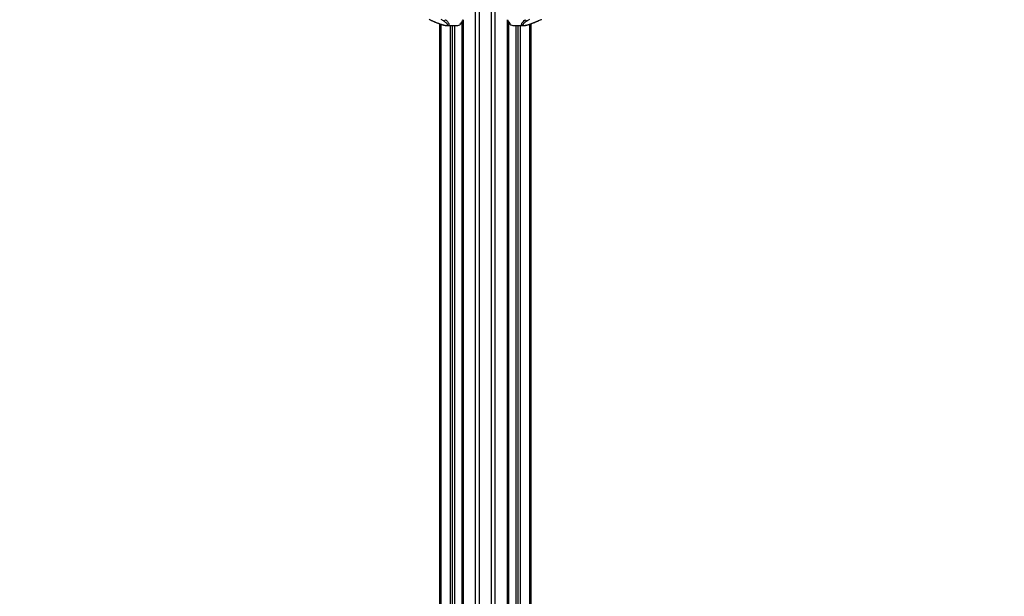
# Model space of a CAD drawing. Header units: millimetres. Extents: x 20 to 23339, y 40 to 19992.
# Tile 22 of 154: x 5284 to 8446, y 3947 to 5800. Entities that reach past the tile are written whole.
import ezdxf

# ---------------------------------------------------------------- set-up
doc = ezdxf.new("R2010")
doc.units = ezdxf.units.MM
doc.header["$LTSCALE"] = 2
doc.layers.add('COMPONENT_GEOMETRY', color=7, linetype='Continuous')
doc.styles.add('SLDTEXTSTYLE0', font='TXT', dxfattribs={"width": 0.75})
doc.dimstyles.new('SLDDIMSTYLE0', dxfattribs={"dimtxt": 100, "dimasz": 6.604, "dimexe": 0, "dimexo": 0.0625, "dimgap": 25, "dimtad": 0, "dimtih": 1, "dimtoh": 1, "dimdec": 0, "dimrnd": 1e-09, "dimzin": 12, "dimdsep": 46, "dimtxsty": 'SLDTEXTSTYLE0', "dimsah": 1, "dimcen": 0.09, "dimadec": 0, "dimazin": 3, "dimtfac": 1, "dimtdec": 0, "dimtofl": 0, "dimtmove": 0, "dimatfit": 3, "dimfxl": 1, "dimfrac": 2, "dimtolj": 1, "dimtzin": 12, "dimarcsym": 0})

# ---------------------------------------------------------------- blocks, each defined once
blk = doc.blocks.new('_D_4')
at = {"layer": 'COMPONENT_GEOMETRY', "color": 7}
for p, q in [((6638.5, 7959.5), (1620.3, 7959.5)), ((1626.6, 7959.5), (1626.6, 5191.3)), ((1426.6, 5171), (1396.1, 5171)), ((1396.1, 5171), (1396.1, 5012.3)), ((1826.7, 5171), (1857.2, 5171)), ((1857.2, 5171), (1857.2, 5012.3)), ((1396.1, 5012.3), (1426.6, 5012.3)), ((1857.2, 5012.3), (1826.7, 5012.3)), ((1626.6, 2094.5), (1626.6, 4862.7)), ((6459.7, 2094.5), (1620.3, 2094.5))]:
    blk.add_line(p, q, dxfattribs=at)
for points in [[(1626.6, 7959.5), (1625.6, 7952.9), (1627.6, 7952.9)], [(1626.6, 2094.5), (1627.6, 2101.1), (1625.6, 2101.1)]]:
    blk.add_solid(points, dxfattribs=at)
at = {"layer": 'COMPONENT_GEOMETRY', "color": 7, "char_height": 100, "attachment_point": 1, "style": 'SLDTEXTSTYLE0'}
for s, insert in [('9\'7.45"', (1426.6, 5141.2)), ('2933mm', (1353.8, 4991.6))]:
    blk.add_mtext(s, dxfattribs=dict(at, insert=insert))
blk = doc.blocks.new('_D_5')
at = {"layer": 'COMPONENT_GEOMETRY', "color": 7}
for p, q in [((10496.1, 6612.5), (10496.1, 4517.8)), ((10296, 4497.5), (10265.5, 4497.5)), ((10265.5, 4497.5), (10265.5, 4338.8)), ((10696.1, 4497.5), (10726.6, 4497.5)), ((10726.6, 4497.5), (10726.6, 4338.8)), ((10265.5, 4338.8), (10296, 4338.8)), ((10726.6, 4338.8), (10696.1, 4338.8)), ((10496.1, 2094.5), (10496.1, 4189.1)), ((7098.8, 2094.5), (10502.4, 2094.5))]:
    blk.add_line(p, q, dxfattribs=at)
for points in [[(10496.1, 6612.5), (10495, 6605.9), (10497.1, 6605.9)], [(10496.1, 2094.5), (10497.1, 2101.1), (10495, 2101.1)]]:
    blk.add_solid(points, dxfattribs=at)
at = {"layer": 'COMPONENT_GEOMETRY', "color": 7, "char_height": 100, "attachment_point": 1, "style": 'SLDTEXTSTYLE0'}
for s, insert in [('7\'4.94"', (10296, 4467.7)), ('2259mm', (10223.3, 4318))]:
    blk.add_mtext(s, dxfattribs=dict(at, insert=insert))

msp = doc.modelspace()

# ---------------------------------------------------------------- linework, layer by layer
at = {"color": 8, "linetype": 'Continuous', "lineweight": 25}
for p, q in [((6748.24, 2191.49), (6748.24, 7939.49)), ((6759.31, 7939.49), (6759.31, 2191.49)), ((6799.26, 2191.49), (6799.26, 7939.49)), ((6810.34, 7939.49), (6810.34, 2191.49)), ((6636.74, 5785.38), (6636.74, 2191.49)), ((6703.16, 5790.42), (6706.75, 5790.28)), ((6706.75, 5791.57), (6704.07, 5791.66)), ((6704.86, 2191.49), (6704.86, 5790.35)), ((6708.14, 5799.24), (6708.14, 2191.49)), ((6850.44, 2191.49), (6850.44, 5799.24)), ((6854.5, 5791.66), (6851.82, 5791.57)), ((6851.82, 5790.28), (6855.42, 5790.42)), ((6853.72, 5790.35), (6853.72, 2780.48)), ((6921.84, 2192.28), (6921.84, 5785.38)), ((6667.23, 2191.49), (6667.23, 5781.02)), ((6673.4, 5781.02), (6673.4, 2191.49)), ((6681.18, 2191.49), (6681.18, 5781.02)), ((6877.4, 5781.02), (6877.4, 2768.25)), ((6885.18, 2761.31), (6885.18, 5781.02)), ((6891.35, 5781.02), (6891.35, 2192.39))]:
    msp.add_line(p, q, dxfattribs=at)
at = {"color": 7, "linetype": 'Continuous', "lineweight": 25}
for p, q in [((6600, 5800.79), (6609.63, 5796.26)), ((6633.39, 2191.49), (6633.39, 5786.52)), ((6645.1, 5796.26), (6637.45, 5800.79)), ((6698.03, 5785.29), (6700.15, 5785.29)), ((6700.15, 5785.29), (6700.15, 5787.09)), ((6703.15, 5790.42), (6706.75, 5790.28)), ((6706.75, 5796.17), (6706.75, 2191.49)), ((6851.82, 2191.49), (6851.82, 5796.17)), ((6851.82, 5790.28), (6855.42, 5790.42)), ((6858.43, 5787.09), (6858.43, 5785.29)), ((6860.55, 5785.29), (6858.43, 5785.29)), ((6921.13, 5800.79), (6913.48, 5796.26)), ((6925.18, 5786.51), (6925.18, 2191.49)), ((6948.95, 5796.26), (6958.58, 5800.79)), ((6656.55, 5781.02), (6688.13, 5781.02)), ((6681.61, 2191.49), (6681.61, 5781.02)), ((6870.45, 5781.02), (6902.02, 5781.02)), ((6876.97, 5781.02), (6876.97, 2768.46))]:
    msp.add_line(p, q, dxfattribs=at)
at = {"color": 8, "linetype": 'Continuous', "lineweight": 25, "flags": 128}
for points in [[(6608.63, 5796.44), (6609.06, 5796.31), (6609.63, 5796.26)], [(6949.94, 5796.44), (6949.52, 5796.31), (6948.95, 5796.26)]]:
    msp.add_lwpolyline(points, dxfattribs=at)
at = {"color": 7, "linetype": 'Continuous', "lineweight": 25}
for centre, radius, start, end in [((6644.77, 5804.59), 8.34, 272.27338, 326.4096), ((6687.84, 5800.9), 19.88, 270.8294, 308.25479), ((6677.41, 5810.92), 32.89, 308.81908, 340.57429), ((6881.17, 5810.92), 32.89, 199.42571, 231.18092), ((6870.74, 5800.9), 19.88, 231.74521, 269.1706), ((6913.81, 5804.59), 8.34, 213.5904, 267.72662)]:
    msp.add_arc(centre, radius, start, end, dxfattribs=at)
for points, knots in [([(6598.71, 5801.13), (6599.36, 5800.81), (6601.57, 5799.68), (6604.89, 5798.11), (6607.68, 5796.88), (6608.66, 5796.45)], [0, 0, 0, 0, 0.2108033, 0.725035, 1, 1, 1, 1]), ([(6608.63, 5796.45), (6610.64, 5795.57), (6614.77, 5793.76), (6620.97, 5791.2), (6626.96, 5788.84), (6632.38, 5786.84), (6637.27, 5785.18), (6641.59, 5783.82), (6645.4, 5782.76), (6648.86, 5781.93), (6652.05, 5781.36), (6654.61, 5781.04), (6656.03, 5781.07), (6656.55, 5781.08)], [0, 0, 0, 0, 0.1404088, 0.2892936, 0.413942, 0.5268379, 0.6254753, 0.7075515, 0.779599, 0.844238, 0.9050638, 0.9657103, 1, 1, 1, 1]), ([(6609.63, 5796.26), (6612.89, 5794.84), (6619.04, 5792.18), (6627.23, 5788.95), (6633.78, 5786.57), (6638.47, 5785), (6642.85, 5783.67), (6647.07, 5782.56), (6651.1, 5781.75), (6654.48, 5781.43), (6656.85, 5781.62), (6658.4, 5782.4), (6658.62, 5783.68), (6657.97, 5785.21), (6656.72, 5786.93), (6654.72, 5788.98), (6651.01, 5792.16), (6647.47, 5794.61), (6645.1, 5796.26)], [0, 0, 0, 0, 0.1200415, 0.2258655, 0.2796515, 0.3339117, 0.3735608, 0.4139748, 0.461049, 0.4957866, 0.5305265, 0.5716914, 0.6317593, 0.6775173, 0.7239145, 0.7919071, 0.860464, 1, 1, 1, 1]), ([(6913.48, 5796.26), (6911.43, 5794.84), (6907.58, 5792.18), (6903.79, 5788.95), (6901.56, 5786.57), (6900.48, 5785), (6900.01, 5783.67), (6900.17, 5782.56), (6901.24, 5781.75), (6903.47, 5781.43), (6906.51, 5781.62), (6910.9, 5782.4), (6915.82, 5783.68), (6920.76, 5785.21), (6925.82, 5786.93), (6931.38, 5788.98), (6939.47, 5792.16), (6945.15, 5794.61), (6948.95, 5796.26)], [0, 0, 0, 0, 0.1200415, 0.2258655, 0.2796515, 0.3339117, 0.3735608, 0.4139748, 0.461049, 0.4957866, 0.5305265, 0.5716914, 0.6317593, 0.6775173, 0.7239145, 0.7919071, 0.860464, 1, 1, 1, 1]), ([(6902.15, 5781.07), (6902.59, 5781.06), (6903.98, 5781.04), (6906.51, 5781.36), (6909.74, 5781.94), (6913.14, 5782.75), (6916.81, 5783.77), (6920.79, 5785.01), (6925.26, 5786.52), (6930.26, 5788.33), (6935.77, 5790.46), (6941.78, 5792.92), (6946.58, 5794.94), (6949.32, 5796.17), (6949.94, 5796.45)], [0, 0, 0, 0, 0.029277, 0.0927741, 0.154214, 0.2182041, 0.2877093, 0.3650638, 0.4516339, 0.555865, 0.673588, 0.8037364, 0.9560523, 1, 1, 1, 1]), ([(6949.94, 5796.45), (6951.1, 5796.97), (6954.1, 5798.3), (6957.38, 5799.87), (6959.45, 5800.91), (6959.9, 5801.14)], [0, 0, 0, 0, 0.3314683, 0.8567692, 1, 1, 1, 1])]:
    msp.add_open_spline(points, degree=3, knots=knots, dxfattribs=at)
at = {"color": 8, "linetype": 'Continuous', "lineweight": 25}
for points, knots in [([(6651.72, 5799.98), (6653.88, 5797.88), (6657.14, 5794.72), (6660.27, 5790.64), (6661.83, 5787.98), (6662.57, 5785.77), (6662.66, 5783.78), (6661.68, 5782.15), (6659.5, 5781.15), (6657.44, 5781.08), (6656.55, 5781.05)], [0, 0, 0, 0, 0.2614494, 0.3946489, 0.5290535, 0.6207253, 0.7135782, 0.839793, 0.9306236, 1, 1, 1, 1]), ([(6902.15, 5781.06), (6901.96, 5781.05), (6900.61, 5780.95), (6898.59, 5781.36), (6896.76, 5782.33), (6896.01, 5783.77), (6895.94, 5785.43), (6896.51, 5787.41), (6898.12, 5790.45), (6901.33, 5794.64), (6904.97, 5798.15), (6906.86, 5799.98)], [0, 0, 0, 0, 0.0125651, 0.0909155, 0.1933021, 0.2746553, 0.3579739, 0.4593623, 0.5619937, 0.7729686, 1, 1, 1, 1])]:
    msp.add_open_spline(points, degree=3, knots=knots, dxfattribs=at)

# ---------------------------------------------------------------- dimensions: what is measured, and where the dimension line sits
at = {"layer": 'COMPONENT_GEOMETRY', "color": 7}
for base, p1, p2, picture, middle in [((1626.62, 7959.49), (6462.29, 2094.49), (6641.06, 7959.49), '_D_4', (1626.62, 5026.99)), ((10496.06, 6612.47), (7096.29, 2094.49), (12075.31, 6612.47), '_D_5', (10496.06, 4353.48))]:
    dim = msp.add_linear_dim(base=base, p1=p1, p2=p2, angle=90, dimstyle='SLDDIMSTYLE0', dxfattribs=at)
    dim.commit()
    dim.dimension.update_dxf_attribs({"geometry": picture, "text_midpoint": middle, "dimtype": 160})

doc.saveas('drawing.dxf')
